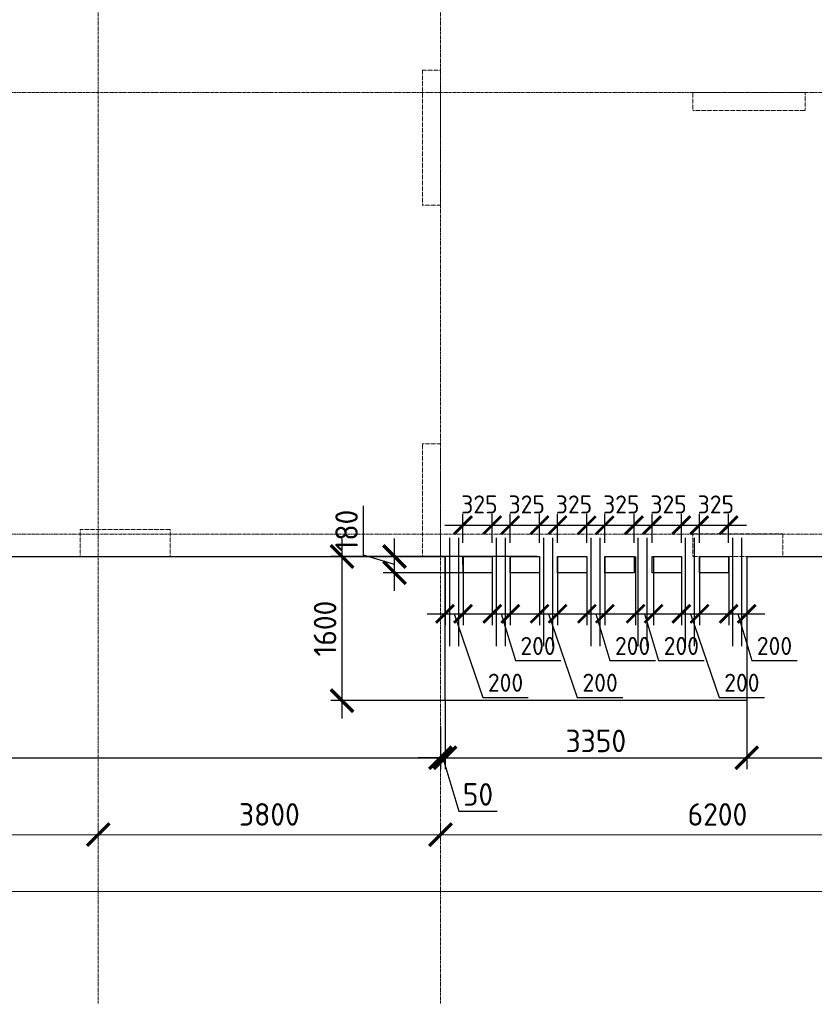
# Model space of a CAD drawing. Header units: millimetres. Extents: x 369815 to 1481759, y -423071 to -27917.
# Tile 247 of 256: x 1083834 to 1092656, y -93663 to -82733. Entities that reach past the tile are written whole.
import ezdxf

# ---------------------------------------------------------------- set-up
doc = ezdxf.new("R2010")
doc.units = ezdxf.units.MM
for name, pattern in [('______5', [1100, 800, -100, 100, -100]), ('DASHED', [7, 5, -2, 0]), ('осевая', [50.8, 31.75, -6.35, 6.35, -6.35])]:
    doc.linetypes.add(name, pattern=pattern)
for name, color, linetype, lineweight in [('RAZMER', 100, 'Continuous', 15), ('Оси', 40, '______5', 18), ('Перекрытие ж_бетон', 1, 'Continuous', 30), ('РАЗМЕРЫ', 1, 'Continuous', 9)]:
    doc.layers.add(name, color=color, linetype=linetype, lineweight=lineweight)
doc.layers.add('Колонна_ бетон', color=7, linetype='Continuous', lineweight=50, true_color=0xb4b496)
doc.styles.add('GOST-2.304_Type-B', font='GOST_Common.ttf')
doc.styles.add('ГОСТ', font='GOST_Common.ttf')
doc.dimstyles.new('СПДС', dxfattribs={"dimscale": 100, "dimtxt": 2.5, "dimasz": 2.5, "dimexe": 1.25, "dimexo": 0, "dimtad": 1, "dimdec": 0, "dimtxsty": 'GOST-2.304_Type-B', "dimblk": 'ARCHTICK', "dimcen": 2.5, "dimdle": 2, "dimadec": 0, "dimazin": 2, "dimtfac": 0.75, "dimtdec": 0, "dimtmove": 1, "dimatfit": 3, "dimfxl": 1, "dimtolj": 1, "dimarcsym": 1})

# ---------------------------------------------------------------- blocks, each defined once
blk = doc.blocks.new('_ArchTick')
at = {"color": 0, "linetype": 'ByBlock', "const_width": 0.15}
blk.add_lwpolyline([(-0.5, -0.5), (0.5, 0.5)], dxfattribs=at)
blk = doc.blocks.new('*D2005')
at = {"color": 1, "lineweight": -2, "transparency": 16777216}
for p, q in [((-85705, -346670), (-85705, -346545)), ((-38905, -346670), (-38905, -346545)), ((-85905, -346670), (-38705, -346670))]:
    blk.add_line(p, q, dxfattribs=at)
at = {"layer": 'DEFPOINTS', "color": 0, "transparency": 16777216}
for p in [(-85705, -346670), (-38905, -346670), (-38905, -346670)]:
    blk.add_point(p, dxfattribs=at)
at = {"color": 1, "lineweight": -2, "transparency": 16777216, "xscale": 250, "yscale": 250, "zscale": 250, "rotation": 180}
blk.add_blockref('_ArchTick', (-85705, -346670), dxfattribs=at)
at = {"color": 1, "lineweight": -2, "transparency": 16777216, "xscale": 250, "yscale": 250, "zscale": 250}
blk.add_blockref('_ArchTick', (-38905, -346670), dxfattribs=at)
at = {"color": 1, "transparency": 16777216, "insert": (-67487, -346445), "char_height": 250, "width": 104166.67, "attachment_point": 5, "style": 'GOST-2.304_Type-B'}
blk.add_mtext('\\A1;46800', dxfattribs=at)
blk = doc.blocks.new('*D2021')
at = {"color": 1, "lineweight": -2, "transparency": 16777216}
for p, q in [((-51905, -346039), (-51905, -345914)), ((-48905, -346039), (-48905, -345914)), ((-52105, -346039), (-48705, -346039))]:
    blk.add_line(p, q, dxfattribs=at)
at = {"layer": 'DEFPOINTS', "color": 0, "transparency": 16777216}
for p in [(-51905, -346039), (-48905, -346039), (-48905, -346039)]:
    blk.add_point(p, dxfattribs=at)
at = {"color": 1, "lineweight": -2, "transparency": 16777216, "xscale": 250, "yscale": 250, "zscale": 250, "rotation": 180}
blk.add_blockref('_ArchTick', (-51905, -346039), dxfattribs=at)
at = {"color": 1, "lineweight": -2, "transparency": 16777216, "xscale": 250, "yscale": 250, "zscale": 250}
blk.add_blockref('_ArchTick', (-48905, -346039), dxfattribs=at)
at = {"color": 1, "transparency": 16777216, "insert": (-50430, -345814), "char_height": 250, "width": 83333.33, "attachment_point": 5, "style": 'GOST-2.304_Type-B'}
blk.add_mtext('\\A1;3000', dxfattribs=at)
blk = doc.blocks.new('*D2022')
at = {"color": 1, "lineweight": -2, "transparency": 16777216}
for p, q in [((-48904.71808, -346038.91005), (-48904.71808, -345913.91005)), ((-45104.71808, -346038.91005), (-45104.71808, -345913.91005)), ((-49104.71808, -346038.91005), (-44904.71808, -346038.91005))]:
    blk.add_line(p, q, dxfattribs=at)
at = {"layer": 'DEFPOINTS', "color": 0, "transparency": 16777216}
for p in [(-48904.71808, -346038.91005), (-45104.71808, -346038.91005), (-45104.71808, -346038.91005)]:
    blk.add_point(p, dxfattribs=at)
at = {"color": 1, "lineweight": -2, "transparency": 16777216, "xscale": 250, "yscale": 250, "zscale": 250, "rotation": 180}
blk.add_blockref('_ArchTick', (-48904.71808, -346038.91005), dxfattribs=at)
at = {"color": 1, "lineweight": -2, "transparency": 16777216, "xscale": 250, "yscale": 250, "zscale": 250}
blk.add_blockref('_ArchTick', (-45104.71808, -346038.91005), dxfattribs=at)
at = {"color": 1, "transparency": 16777216, "insert": (-47004.71808, -345813.91005), "char_height": 250, "width": 83333.3333333, "attachment_point": 5, "style": 'GOST-2.304_Type-B'}
blk.add_mtext('\\A1;3800', dxfattribs=at)
blk = doc.blocks.new('*D2023')
at = {"color": 1, "lineweight": -2, "transparency": 16777216}
for p, q in [((-45105, -346039), (-45105, -345914)), ((-38905, -346039), (-38905, -345914)), ((-45305, -346039), (-38705, -346039))]:
    blk.add_line(p, q, dxfattribs=at)
at = {"layer": 'DEFPOINTS', "color": 0, "transparency": 16777216}
for p in [(-45105, -346039), (-38905, -346039), (-38905, -346039)]:
    blk.add_point(p, dxfattribs=at)
at = {"color": 1, "lineweight": -2, "transparency": 16777216, "xscale": 250, "yscale": 250, "zscale": 250, "rotation": 180}
blk.add_blockref('_ArchTick', (-45105, -346039), dxfattribs=at)
at = {"color": 1, "lineweight": -2, "transparency": 16777216, "xscale": 250, "yscale": 250, "zscale": 250}
blk.add_blockref('_ArchTick', (-38905, -346039), dxfattribs=at)
at = {"color": 1, "transparency": 16777216, "insert": (-42030, -345814), "char_height": 250, "width": 83333.33, "attachment_point": 5, "style": 'GOST-2.304_Type-B'}
blk.add_mtext('\\A1;6200', dxfattribs=at)
blk = doc.blocks.new('подложка стн 1-го этажа')
at = {"layer": 'Колонна_ бетон', "color": 252, "linetype": 'DASHED', "lineweight": 0, "ltscale": 0.5, "true_color": 0x939598, "transparency": 33554687}
for p, q in [((48644, 14862, -200), (48444, 14862, -200)), ((48444, 14862, -200), (48444, 14862, -200)), ((48444, 13362, -200), (48444, 14862, -200)), ((48644, 14862, -200), (48644, 14862, -200)), ((48644, 14862, -200), (48644, 13362, -200)), ((51444, 14412, -200), (51444, 14612, -200)), ((51444, 14612, -200), (51444, 14612, -200)), ((51444, 14612, -200), (52694, 14612, -200)), ((52694, 14612, -200), (52694, 14412, -200)), ((52694, 14612, -200), (52694, 14612, -200)), ((51444, 14412, -200), (51444, 14412, -200)), ((52694, 14412, -200), (51444, 14412, -200)), ((52694, 14412, -200), (52694, 14412, -200)), ((48444, 13362, -200), (48644, 13362, -200)), ((48444, 13362, -200), (48444, 13362, -200)), ((48644, 13362, -200), (48644, 13362, -200)), ((45644, 9762, -200), (44644, 9762, -200)), ((44644, 9762, -200), (44644, 9462, -200)), ((45644, 9462, -200), (45644, 9762, -200)), ((45644, 9462, -200), (44644, 9462, -200))]:
    blk.add_line(p, q, dxfattribs=at)
for points, elevation in [([(48444, 10712), (48644, 10712), (48644, 9462), (48444, 9462)], -560), ([(51444, 9712), (52444, 9712), (52444, 9462), (51444, 9462)], -360)]:
    blk.add_lwpolyline(points, close=True, dxfattribs=dict(at, elevation=elevation))
blk = doc.blocks.new('*D2241')
at = {"layer": 'DEFPOINTS', "color": 0, "transparency": 16777216}
for p in [(1089574, -88692), (1087412, -90292), (1089405, -90292)]:
    blk.add_point(p, dxfattribs=at)
at = {"layer": 'РАЗМЕРЫ', "color": 0, "lineweight": -2, "transparency": 16777216}
for p, q in [((1087412, -88492), (1087412, -90492)), ((1089574, -88692), (1087287, -88692)), ((1089405, -90292), (1087287, -90292))]:
    blk.add_line(p, q, dxfattribs=at)
at = {"layer": 'РАЗМЕРЫ', "color": 0, "lineweight": -2, "transparency": 16777216, "xscale": 250, "yscale": 250, "zscale": 250}
for p, rotation in [((1087412, -88692), 90), ((1087412, -90292), 270)]:
    blk.add_blockref('_ArchTick', p, dxfattribs=dict(at, rotation=rotation))
at = {"layer": 'РАЗМЕРЫ', "color": 0, "transparency": 16777216, "insert": (1087224, -89492), "char_height": 250, "attachment_point": 5, "rotation": 90, "style": 'GOST-2.304_Type-B'}
blk.add_mtext('\\A1;1600', dxfattribs=at)
blk = doc.blocks.new('*D2242')
at = {"layer": 'DEFPOINTS', "color": 0, "transparency": 16777216}
for p in [(1087995, -88692), (1089001, -88692, 0), (1088829, -88872, 0)]:
    blk.add_point(p, dxfattribs=at)
at = {"layer": 'РАЗМЕРЫ', "color": 0, "lineweight": -2, "transparency": 16777216}
for p, q in [((1087651, -88679), (1087651, -88129)), ((1087995, -89072), (1087995, -88492)), ((1087995, -88782), (1087651, -88679)), ((1089001, -88692), (1087870, -88692)), ((1088829, -88872), (1087870, -88872))]:
    blk.add_line(p, q, dxfattribs=at)
at = {"layer": 'РАЗМЕРЫ', "color": 0, "lineweight": -2, "transparency": 16777216, "xscale": 250, "yscale": 250, "zscale": 250}
for p, rotation in [((1087995, -88692), 90), ((1087995, -88872), 270)]:
    blk.add_blockref('_ArchTick', p, dxfattribs=dict(at, rotation=rotation))
at = {"layer": 'РАЗМЕРЫ', "color": 0, "transparency": 16777216, "insert": (1087463, -88404), "char_height": 250, "attachment_point": 5, "rotation": 90, "style": 'GOST-2.304_Type-B'}
blk.add_mtext('\\A1;180', dxfattribs=at)
blk = doc.blocks.new('*D2243')
at = {"layer": 'DEFPOINTS', "color": 0, "transparency": 16777216}
for p in [(1091706, -88692, 0), (1091906, -88692), (1091906, -89328)]:
    blk.add_point(p, dxfattribs=at)
at = {"layer": 'РАЗМЕРЫ', "color": 0, "lineweight": -2, "transparency": 16777216}
for p, q in [((1091706, -88692), (1091706, -89453)), ((1091906, -88692), (1091906, -89453)), ((1091506, -89328), (1092106, -89328)), ((1091806, -89328), (1091962, -89847)), ((1091962, -89847), (1092467, -89847))]:
    blk.add_line(p, q, dxfattribs=at)
at = {"layer": 'РАЗМЕРЫ', "color": 0, "lineweight": -2, "transparency": 16777216, "xscale": 200, "yscale": 200, "zscale": 200, "rotation": 180}
blk.add_blockref('_ArchTick', (1091706, -89328), dxfattribs=at)
at = {"layer": 'РАЗМЕРЫ', "color": 0, "lineweight": -2, "transparency": 16777216, "xscale": 200, "yscale": 200, "zscale": 200}
blk.add_blockref('_ArchTick', (1091906, -89328), dxfattribs=at)
at = {"layer": 'РАЗМЕРЫ', "color": 0, "transparency": 16777216, "insert": (1092214, -89685), "char_height": 200, "attachment_point": 5, "style": 'GOST-2.304_Type-B'}
blk.add_mtext('\\A1;200', dxfattribs=at)
blk = doc.blocks.new('*D2244')
at = {"layer": 'DEFPOINTS', "color": 0, "transparency": 16777216}
for p in [(1091181, -88692, 0), (1091381, -88692), (1091381, -89328)]:
    blk.add_point(p, dxfattribs=at)
at = {"layer": 'РАЗМЕРЫ', "color": 0, "lineweight": -2, "transparency": 16777216}
for p, q in [((1091181, -88692), (1091181, -89453)), ((1091381, -88692), (1091381, -89453)), ((1090981, -89328), (1091581, -89328)), ((1091281, -89328), (1091600, -90256)), ((1091600, -90256), (1092105, -90256))]:
    blk.add_line(p, q, dxfattribs=at)
at = {"layer": 'РАЗМЕРЫ', "color": 0, "lineweight": -2, "transparency": 16777216, "xscale": 200, "yscale": 200, "zscale": 200, "rotation": 180}
blk.add_blockref('_ArchTick', (1091181, -89328), dxfattribs=at)
at = {"layer": 'РАЗМЕРЫ', "color": 0, "lineweight": -2, "transparency": 16777216, "xscale": 200, "yscale": 200, "zscale": 200}
blk.add_blockref('_ArchTick', (1091381, -89328), dxfattribs=at)
at = {"layer": 'РАЗМЕРЫ', "color": 0, "transparency": 16777216, "insert": (1091852, -90093), "char_height": 200, "attachment_point": 5, "style": 'GOST-2.304_Type-B'}
blk.add_mtext('\\A1;200', dxfattribs=at)
blk = doc.blocks.new('*D2245')
at = {"layer": 'DEFPOINTS', "color": 0, "transparency": 16777216}
for p in [(1089081, -88692, 0), (1089281, -88692), (1089281, -89328)]:
    blk.add_point(p, dxfattribs=at)
at = {"layer": 'РАЗМЕРЫ', "color": 0, "lineweight": -2, "transparency": 16777216}
for p, q in [((1089081, -88692), (1089081, -89453)), ((1089281, -88692), (1089281, -89453)), ((1088881, -89328), (1089481, -89328)), ((1089181, -89328), (1089337, -89847)), ((1089337, -89847), (1089842, -89847))]:
    blk.add_line(p, q, dxfattribs=at)
at = {"layer": 'РАЗМЕРЫ', "color": 0, "lineweight": -2, "transparency": 16777216, "xscale": 200, "yscale": 200, "zscale": 200, "rotation": 180}
blk.add_blockref('_ArchTick', (1089081, -89328), dxfattribs=at)
at = {"layer": 'РАЗМЕРЫ', "color": 0, "lineweight": -2, "transparency": 16777216, "xscale": 200, "yscale": 200, "zscale": 200}
blk.add_blockref('_ArchTick', (1089281, -89328), dxfattribs=at)
at = {"layer": 'РАЗМЕРЫ', "color": 0, "transparency": 16777216, "insert": (1089589, -89685), "char_height": 200, "attachment_point": 5, "style": 'GOST-2.304_Type-B'}
blk.add_mtext('\\A1;200', dxfattribs=at)
blk = doc.blocks.new('*D2246')
at = {"layer": 'DEFPOINTS', "color": 0, "transparency": 16777216}
for p in [(1088556, -88692, 0), (1088756, -88692), (1088756, -89328)]:
    blk.add_point(p, dxfattribs=at)
at = {"layer": 'РАЗМЕРЫ', "color": 0, "lineweight": -2, "transparency": 16777216}
for p, q in [((1088556, -88692), (1088556, -89453)), ((1088756, -88692), (1088756, -89453)), ((1088356, -89328), (1088956, -89328)), ((1088656, -89328), (1088975, -90256)), ((1088975, -90256), (1089480, -90256))]:
    blk.add_line(p, q, dxfattribs=at)
at = {"layer": 'РАЗМЕРЫ', "color": 0, "lineweight": -2, "transparency": 16777216, "xscale": 200, "yscale": 200, "zscale": 200, "rotation": 180}
blk.add_blockref('_ArchTick', (1088556, -89328), dxfattribs=at)
at = {"layer": 'РАЗМЕРЫ', "color": 0, "lineweight": -2, "transparency": 16777216, "xscale": 200, "yscale": 200, "zscale": 200}
blk.add_blockref('_ArchTick', (1088756, -89328), dxfattribs=at)
at = {"layer": 'РАЗМЕРЫ', "color": 0, "transparency": 16777216, "insert": (1089228, -90093), "char_height": 200, "attachment_point": 5, "style": 'GOST-2.304_Type-B'}
blk.add_mtext('\\A1;200', dxfattribs=at)
blk = doc.blocks.new('*D2247')
at = {"layer": 'DEFPOINTS', "color": 0, "transparency": 16777216}
for p in [(1090131, -88692, 0), (1090331, -88692), (1090331, -89328)]:
    blk.add_point(p, dxfattribs=at)
at = {"layer": 'РАЗМЕРЫ', "color": 0, "lineweight": -2, "transparency": 16777216}
for p, q in [((1090131, -88692), (1090131, -89453)), ((1090331, -88692), (1090331, -89453)), ((1089931, -89328), (1090531, -89328)), ((1090231, -89328), (1090387, -89847)), ((1090387, -89847), (1090892, -89847))]:
    blk.add_line(p, q, dxfattribs=at)
at = {"layer": 'РАЗМЕРЫ', "color": 0, "lineweight": -2, "transparency": 16777216, "xscale": 200, "yscale": 200, "zscale": 200, "rotation": 180}
blk.add_blockref('_ArchTick', (1090131, -89328), dxfattribs=at)
at = {"layer": 'РАЗМЕРЫ', "color": 0, "lineweight": -2, "transparency": 16777216, "xscale": 200, "yscale": 200, "zscale": 200}
blk.add_blockref('_ArchTick', (1090331, -89328), dxfattribs=at)
at = {"layer": 'РАЗМЕРЫ', "color": 0, "transparency": 16777216, "insert": (1090639, -89685), "char_height": 200, "attachment_point": 5, "style": 'GOST-2.304_Type-B'}
blk.add_mtext('\\A1;200', dxfattribs=at)
blk = doc.blocks.new('*D2248')
at = {"layer": 'DEFPOINTS', "color": 0, "transparency": 16777216}
for p in [(1089606, -88692, 0), (1089806, -88692), (1089806, -89328)]:
    blk.add_point(p, dxfattribs=at)
at = {"layer": 'РАЗМЕРЫ', "color": 0, "lineweight": -2, "transparency": 16777216}
for p, q in [((1089606, -88692), (1089606, -89453)), ((1089806, -88692), (1089806, -89453)), ((1089406, -89328), (1090006, -89328)), ((1089706, -89328), (1090025, -90256)), ((1090025, -90256), (1090530, -90256))]:
    blk.add_line(p, q, dxfattribs=at)
at = {"layer": 'РАЗМЕРЫ', "color": 0, "lineweight": -2, "transparency": 16777216, "xscale": 200, "yscale": 200, "zscale": 200, "rotation": 180}
blk.add_blockref('_ArchTick', (1089606, -89328), dxfattribs=at)
at = {"layer": 'РАЗМЕРЫ', "color": 0, "lineweight": -2, "transparency": 16777216, "xscale": 200, "yscale": 200, "zscale": 200}
blk.add_blockref('_ArchTick', (1089806, -89328), dxfattribs=at)
at = {"layer": 'РАЗМЕРЫ', "color": 0, "transparency": 16777216, "insert": (1090278, -90093), "char_height": 200, "attachment_point": 5, "style": 'GOST-2.304_Type-B'}
blk.add_mtext('\\A1;200', dxfattribs=at)
blk = doc.blocks.new('*D2249')
at = {"layer": 'DEFPOINTS', "color": 0, "transparency": 16777216}
for p in [(1090672, -88692, 0), (1090872, -88692), (1090872, -89328)]:
    blk.add_point(p, dxfattribs=at)
at = {"layer": 'РАЗМЕРЫ', "color": 0, "lineweight": -2, "transparency": 16777216}
for p, q in [((1090672, -88692), (1090672, -89453)), ((1090872, -88692), (1090872, -89453)), ((1090472, -89328), (1091072, -89328)), ((1090772, -89328), (1090928, -89847)), ((1090928, -89847), (1091433, -89847))]:
    blk.add_line(p, q, dxfattribs=at)
at = {"layer": 'РАЗМЕРЫ', "color": 0, "lineweight": -2, "transparency": 16777216, "xscale": 200, "yscale": 200, "zscale": 200, "rotation": 180}
blk.add_blockref('_ArchTick', (1090672, -89328), dxfattribs=at)
at = {"layer": 'РАЗМЕРЫ', "color": 0, "lineweight": -2, "transparency": 16777216, "xscale": 200, "yscale": 200, "zscale": 200}
blk.add_blockref('_ArchTick', (1090872, -89328), dxfattribs=at)
at = {"layer": 'РАЗМЕРЫ', "color": 0, "transparency": 16777216, "insert": (1091180, -89685), "char_height": 200, "attachment_point": 5, "style": 'GOST-2.304_Type-B'}
blk.add_mtext('\\A1;200', dxfattribs=at)
blk = doc.blocks.new('*D2250')
at = {"layer": 'DEFPOINTS', "color": 0, "transparency": 16777216}
for p in [(1089080, -88344), (1088755, -88542), (1089080, -88542, 0)]:
    blk.add_point(p, dxfattribs=at)
at = {"layer": 'РАЗМЕРЫ', "color": 0, "lineweight": -2, "transparency": 16777216}
for p, q in [((1088755, -88542), (1088755, -88219)), ((1089080, -88542), (1089080, -88219)), ((1088555, -88344), (1089280, -88344))]:
    blk.add_line(p, q, dxfattribs=at)
at = {"layer": 'РАЗМЕРЫ', "color": 0, "lineweight": -2, "transparency": 16777216, "xscale": 200, "yscale": 200, "zscale": 200, "rotation": 180}
blk.add_blockref('_ArchTick', (1088755, -88344), dxfattribs=at)
at = {"layer": 'РАЗМЕРЫ', "color": 0, "lineweight": -2, "transparency": 16777216, "xscale": 200, "yscale": 200, "zscale": 200}
blk.add_blockref('_ArchTick', (1089080, -88344), dxfattribs=at)
at = {"layer": 'РАЗМЕРЫ', "color": 0, "transparency": 16777216, "insert": (1088938, -88114), "char_height": 200, "attachment_point": 5, "style": 'GOST-2.304_Type-B'}
blk.add_mtext('\\A1;325', dxfattribs=at)
blk = doc.blocks.new('*D2251')
at = {"layer": 'DEFPOINTS', "color": 0, "transparency": 16777216}
for p in [(1089605, -88344), (1089280, -88542), (1089605, -88542, 0)]:
    blk.add_point(p, dxfattribs=at)
at = {"layer": 'РАЗМЕРЫ', "color": 0, "lineweight": -2, "transparency": 16777216}
for p, q in [((1089280, -88542), (1089280, -88219)), ((1089605, -88542), (1089605, -88219)), ((1089080, -88344), (1089805, -88344))]:
    blk.add_line(p, q, dxfattribs=at)
at = {"layer": 'РАЗМЕРЫ', "color": 0, "lineweight": -2, "transparency": 16777216, "xscale": 200, "yscale": 200, "zscale": 200, "rotation": 180}
blk.add_blockref('_ArchTick', (1089280, -88344), dxfattribs=at)
at = {"layer": 'РАЗМЕРЫ', "color": 0, "lineweight": -2, "transparency": 16777216, "xscale": 200, "yscale": 200, "zscale": 200}
blk.add_blockref('_ArchTick', (1089605, -88344), dxfattribs=at)
at = {"layer": 'РАЗМЕРЫ', "color": 0, "transparency": 16777216, "insert": (1089463, -88114), "char_height": 200, "attachment_point": 5, "style": 'GOST-2.304_Type-B'}
blk.add_mtext('\\A1;325', dxfattribs=at)
blk = doc.blocks.new('*D2252')
at = {"layer": 'DEFPOINTS', "color": 0, "transparency": 16777216}
for p in [(1090130, -88344), (1089805, -88542), (1090130, -88542, 0)]:
    blk.add_point(p, dxfattribs=at)
at = {"layer": 'РАЗМЕРЫ', "color": 0, "lineweight": -2, "transparency": 16777216}
for p, q in [((1089805, -88542), (1089805, -88219)), ((1090130, -88542), (1090130, -88219)), ((1089605, -88344), (1090330, -88344))]:
    blk.add_line(p, q, dxfattribs=at)
at = {"layer": 'РАЗМЕРЫ', "color": 0, "lineweight": -2, "transparency": 16777216, "xscale": 200, "yscale": 200, "zscale": 200, "rotation": 180}
blk.add_blockref('_ArchTick', (1089805, -88344), dxfattribs=at)
at = {"layer": 'РАЗМЕРЫ', "color": 0, "lineweight": -2, "transparency": 16777216, "xscale": 200, "yscale": 200, "zscale": 200}
blk.add_blockref('_ArchTick', (1090130, -88344), dxfattribs=at)
at = {"layer": 'РАЗМЕРЫ', "color": 0, "transparency": 16777216, "insert": (1089988, -88114), "char_height": 200, "attachment_point": 5, "style": 'GOST-2.304_Type-B'}
blk.add_mtext('\\A1;325', dxfattribs=at)
blk = doc.blocks.new('*D2253')
at = {"layer": 'DEFPOINTS', "color": 0, "transparency": 16777216}
for p in [(1090655, -88344), (1090330, -88542), (1090655, -88542, 0)]:
    blk.add_point(p, dxfattribs=at)
at = {"layer": 'РАЗМЕРЫ', "color": 0, "lineweight": -2, "transparency": 16777216}
for p, q in [((1090330, -88542), (1090330, -88219)), ((1090655, -88542), (1090655, -88219)), ((1090130, -88344), (1090855, -88344))]:
    blk.add_line(p, q, dxfattribs=at)
at = {"layer": 'РАЗМЕРЫ', "color": 0, "lineweight": -2, "transparency": 16777216, "xscale": 200, "yscale": 200, "zscale": 200, "rotation": 180}
blk.add_blockref('_ArchTick', (1090330, -88344), dxfattribs=at)
at = {"layer": 'РАЗМЕРЫ', "color": 0, "lineweight": -2, "transparency": 16777216, "xscale": 200, "yscale": 200, "zscale": 200}
blk.add_blockref('_ArchTick', (1090655, -88344), dxfattribs=at)
at = {"layer": 'РАЗМЕРЫ', "color": 0, "transparency": 16777216, "insert": (1090513, -88114), "char_height": 200, "attachment_point": 5, "style": 'GOST-2.304_Type-B'}
blk.add_mtext('\\A1;325', dxfattribs=at)
blk = doc.blocks.new('*D2254')
at = {"layer": 'DEFPOINTS', "color": 0, "transparency": 16777216}
for p in [(1091180, -88344), (1090855, -88542), (1091180, -88542, 0)]:
    blk.add_point(p, dxfattribs=at)
at = {"layer": 'РАЗМЕРЫ', "color": 0, "lineweight": -2, "transparency": 16777216}
for p, q in [((1090855, -88542), (1090855, -88219)), ((1091180, -88542), (1091180, -88219)), ((1090655, -88344), (1091380, -88344))]:
    blk.add_line(p, q, dxfattribs=at)
at = {"layer": 'РАЗМЕРЫ', "color": 0, "lineweight": -2, "transparency": 16777216, "xscale": 200, "yscale": 200, "zscale": 200, "rotation": 180}
blk.add_blockref('_ArchTick', (1090855, -88344), dxfattribs=at)
at = {"layer": 'РАЗМЕРЫ', "color": 0, "lineweight": -2, "transparency": 16777216, "xscale": 200, "yscale": 200, "zscale": 200}
blk.add_blockref('_ArchTick', (1091180, -88344), dxfattribs=at)
at = {"layer": 'РАЗМЕРЫ', "color": 0, "transparency": 16777216, "insert": (1091038, -88114), "char_height": 200, "attachment_point": 5, "style": 'GOST-2.304_Type-B'}
blk.add_mtext('\\A1;325', dxfattribs=at)
blk = doc.blocks.new('*D2255')
at = {"layer": 'DEFPOINTS', "color": 0, "transparency": 16777216}
for p in [(1091705, -88344), (1091380, -88542), (1091705, -88542, 0)]:
    blk.add_point(p, dxfattribs=at)
at = {"layer": 'РАЗМЕРЫ', "color": 0, "lineweight": -2, "transparency": 16777216}
for p, q in [((1091380, -88542), (1091380, -88219)), ((1091705, -88542), (1091705, -88219)), ((1091180, -88344), (1091905, -88344))]:
    blk.add_line(p, q, dxfattribs=at)
at = {"layer": 'РАЗМЕРЫ', "color": 0, "lineweight": -2, "transparency": 16777216, "xscale": 200, "yscale": 200, "zscale": 200, "rotation": 180}
blk.add_blockref('_ArchTick', (1091380, -88344), dxfattribs=at)
at = {"layer": 'РАЗМЕРЫ', "color": 0, "lineweight": -2, "transparency": 16777216, "xscale": 200, "yscale": 200, "zscale": 200}
blk.add_blockref('_ArchTick', (1091705, -88344), dxfattribs=at)
at = {"layer": 'РАЗМЕРЫ', "color": 0, "transparency": 16777216, "insert": (1091563, -88114), "char_height": 200, "attachment_point": 5, "style": 'GOST-2.304_Type-B'}
blk.add_mtext('\\A1;325', dxfattribs=at)
blk = doc.blocks.new('*D2300')
at = {"layer": 'DEFPOINTS', "color": 0, "transparency": 16777216}
for p in [(1088556, -90292), (1091906, -90292), (1091906, -90926)]:
    blk.add_point(p, dxfattribs=at)
at = {"layer": 'РАЗМЕРЫ', "color": 0, "lineweight": -2, "transparency": 16777216}
for p, q in [((1088556, -90292), (1088556, -91051)), ((1091906, -90292), (1091906, -91051)), ((1088356, -90926), (1092106, -90926))]:
    blk.add_line(p, q, dxfattribs=at)
at = {"layer": 'РАЗМЕРЫ', "color": 0, "lineweight": -2, "transparency": 16777216, "xscale": 250, "yscale": 250, "zscale": 250, "rotation": 180}
blk.add_blockref('_ArchTick', (1088556, -90926), dxfattribs=at)
at = {"layer": 'РАЗМЕРЫ', "color": 0, "lineweight": -2, "transparency": 16777216, "xscale": 250, "yscale": 250, "zscale": 250}
blk.add_blockref('_ArchTick', (1091906, -90926), dxfattribs=at)
at = {"layer": 'РАЗМЕРЫ', "color": 0, "transparency": 16777216, "insert": (1090231, -90739), "char_height": 250, "attachment_point": 5, "style": 'GOST-2.304_Type-B'}
blk.add_mtext('\\A1;3350', dxfattribs=at)
blk = doc.blocks.new('*D2301')
at = {"layer": 'DEFPOINTS', "color": 0, "transparency": 16777216}
for p in [(1094706, -89664), (1091906, -90292), (1094706, -90926)]:
    blk.add_point(p, dxfattribs=at)
at = {"layer": 'РАЗМЕРЫ', "color": 0, "lineweight": -2, "transparency": 16777216}
for p, q in [((1094706, -89664), (1094706, -91051)), ((1091906, -90292), (1091906, -91051)), ((1091706, -90926), (1094906, -90926))]:
    blk.add_line(p, q, dxfattribs=at)
at = {"layer": 'РАЗМЕРЫ', "color": 0, "lineweight": -2, "transparency": 16777216, "xscale": 250, "yscale": 250, "zscale": 250, "rotation": 180}
blk.add_blockref('_ArchTick', (1091906, -90926), dxfattribs=at)
at = {"layer": 'РАЗМЕРЫ', "color": 0, "lineweight": -2, "transparency": 16777216, "xscale": 250, "yscale": 250, "zscale": 250}
blk.add_blockref('_ArchTick', (1094706, -90926), dxfattribs=at)
at = {"layer": 'РАЗМЕРЫ', "color": 0, "transparency": 16777216, "insert": (1093306, -90739), "char_height": 250, "attachment_point": 5, "style": 'GOST-2.304_Type-B'}
blk.add_mtext('\\A1;2800', dxfattribs=at)
blk = doc.blocks.new('*D2257')
at = {"layer": 'DEFPOINTS', "color": 0, "transparency": 16777216}
for p in [(1075006, -90347), (1088506, -90581), (1088506, -90926)]:
    blk.add_point(p, dxfattribs=at)
at = {"layer": 'РАЗМЕРЫ', "color": 0, "lineweight": -2, "transparency": 16777216}
for p, q in [((1075006, -90347), (1075006, -91051)), ((1088506, -90581), (1088506, -91051)), ((1074806, -90926), (1088706, -90926))]:
    blk.add_line(p, q, dxfattribs=at)
at = {"layer": 'РАЗМЕРЫ', "color": 0, "lineweight": -2, "transparency": 16777216, "xscale": 250, "yscale": 250, "zscale": 250, "rotation": 180}
blk.add_blockref('_ArchTick', (1075006, -90926), dxfattribs=at)
at = {"layer": 'РАЗМЕРЫ', "color": 0, "lineweight": -2, "transparency": 16777216, "xscale": 250, "yscale": 250, "zscale": 250}
blk.add_blockref('_ArchTick', (1088506, -90926), dxfattribs=at)
at = {"layer": 'РАЗМЕРЫ', "color": 0, "transparency": 16777216, "insert": (1081756, -90739), "char_height": 250, "attachment_point": 5, "style": 'GOST-2.304_Type-B'}
blk.add_mtext('\\A1;13500', dxfattribs=at)
blk = doc.blocks.new('*D2258')
at = {"layer": 'DEFPOINTS', "color": 0, "transparency": 16777216}
for p in [(1088506, -90581), (1088556, -90598), (1088556, -90926)]:
    blk.add_point(p, dxfattribs=at)
at = {"layer": 'РАЗМЕРЫ', "color": 0, "lineweight": -2, "transparency": 16777216}
for p, q in [((1088506, -90581), (1088506, -91051)), ((1088556, -90598), (1088556, -91051)), ((1088506, -90926), (1088256, -90926)), ((1088506, -90926), (1088556, -90926)), ((1088506, -90926), (1088556, -90926)), ((1088531, -90926), (1088709, -91520)), ((1088556, -90926), (1088806, -90926)), ((1088709, -91520), (1089134, -91520))]:
    blk.add_line(p, q, dxfattribs=at)
at = {"layer": 'РАЗМЕРЫ', "color": 0, "lineweight": -2, "transparency": 16777216, "xscale": 250, "yscale": 250, "zscale": 250}
blk.add_blockref('_ArchTick', (1088506, -90926), dxfattribs=at)
at = {"layer": 'РАЗМЕРЫ', "color": 0, "lineweight": -2, "transparency": 16777216, "xscale": 250, "yscale": 250, "zscale": 250, "rotation": 180}
blk.add_blockref('_ArchTick', (1088556, -90926), dxfattribs=at)
at = {"layer": 'РАЗМЕРЫ', "color": 0, "transparency": 16777216, "insert": (1088922, -91333), "char_height": 250, "attachment_point": 5, "style": 'GOST-2.304_Type-B'}
blk.add_mtext('\\A1;50', dxfattribs=at)
blk = doc.blocks.new('оси блок 2')
at = {"layer": 'Оси', "color": 16, "linetype": 'осевая', "lineweight": 0, "transparency": 33554687}
for p, q in [((-48904.7, -322543), (-48904.7, -347914.1)), ((-45104.7, -322543), (-45104.7, -347914.1)), ((-89822.3, -337801.3), (-37238.5, -337801.3)), ((-89822.3, -342701.3), (-37238.5, -342701.3))]:
    blk.add_line(p, q, dxfattribs=at)
for base, p1, p2, picture, middle in [((-48904.7, -346038.9), (-51904.7, -346038.9), (-48904.7, -346038.9), '*D2021', (-50429.9, -346038.9)), ((-45104.7, -346038.9), (-48904.7, -346038.9), (-45104.7, -346038.9), '*D2022', (-47004.7, -346038.9)), ((-38904.7, -346038.9), (-45104.7, -346038.9), (-38904.7, -346038.9), '*D2023', (-42029.9, -346038.9)), ((-38904.7, -346670.2), (-85704.7, -346670.2), (-38904.7, -346670.2), '*D2005', (-67487.3, -346670.2))]:
    dim = blk.add_linear_dim(base=base, p1=p1, p2=p2, dimstyle='СПДС', override={"dimgap": 1})
    dim.commit()
    dim.dimension.update_dxf_attribs({"geometry": picture, "text_midpoint": middle, "dimtype": 128})

msp = doc.modelspace()

# ---------------------------------------------------------------- linework, layer by layer
at = {"layer": 'RAZMER', "lineweight": 30}
for points, elevation in [([(1088606.3, -88486.3), (1088606.3, -89686.3)], 0.1), ([(1088706.3, -88486.3), (1088706.3, -89686.3)], 0.1), ([(1089123.6, -88486.3), (1089123.5, -89686.3)], 0.1), ([(1089223.6, -88486.3), (1089223.5, -89686.3)], 0.1), ([(1089648.6, -88486.3), (1089648.5, -89686.3)], 0.1), ([(1089748.6, -88486.3), (1089748.5, -89686.3)], 0.1), ([(1090173.6, -88486.3), (1090173.6, -89686.3)], 0), ([(1090273.6, -88486.3), (1090273.6, -89686.3)], 0), ([(1090698.5, -88486.3), (1090698.5, -89686.3)], 0.2), ([(1090798.5, -88486.3), (1090798.5, -89686.3)], 0.2), ([(1091223.5, -88486.3), (1091223.5, -89686.3)], 0.2), ([(1091323.5, -88486.3), (1091323.5, -89686.3)], 0.2), ([(1091748.5, -88486.3), (1091748.5, -89686.3)], 0.1), ([(1091848.5, -88486.3), (1091848.5, -89686.3)], 0.1)]:
    msp.add_lwpolyline(points, dxfattribs=dict(at, elevation=elevation))
at = {"layer": 'Перекрытие ж_бетон'}
for p, q in [((1088555.9, -90292.2, -360), (1088555.9, -88692.2, -360)), ((1091905.9, -88692.2, -360), (1091905.9, -90292.2, -360)), ((1091905.9, -90292.2, -360), (1088555.9, -90292.2, -360))]:
    msp.add_line(p, q, dxfattribs=at)
at = {"layer": 'Перекрытие ж_бетон', "elevation": -360}
for points in [[(1091905.9, -88692.2), (1094955.9, -88692.2), (1094955.9, -71792.2), (1084905.9, -71792.2), (1084905.9, -71792.2), (1081555.9, -71792.2), (1081555.9, -71792.2), (1079755.9, -71792.2)], [(1074955.9, -88692.2), (1081605.9, -88692.2), (1081605.9, -88692.2), (1084955.5, -88692.2), (1084955.5, -88692.2), (1088555.9, -88692.2)]]:
    msp.add_lwpolyline(points, dxfattribs=at)
at = {"layer": 'Перекрытие ж_бетон'}
for points, elevation in [([(1089080.9, -88872.1), (1088755.9, -88872.1), (1088755.2, -88692.1), (1089080.2, -88692.1)], -360), ([(1089606, -88872.1), (1089281, -88872.1), (1089280.2, -88692.1), (1089605.2, -88692.1)], -360.1), ([(1090130.9, -88872.1), (1089805.9, -88872.1), (1089805.1, -88692.1), (1090130.1, -88692.1)], -360), ([(1090656, -88872.1), (1090331, -88872.1), (1090330.2, -88692.1), (1090655.2, -88692.1)], -360.1), ([(1091180.9, -88872.1), (1090855.9, -88872.1), (1090855.1, -88692.1), (1091180.1, -88692.1)], -360.1), ([(1091705.2, -88872.1), (1091380.1, -88872.2), (1091380.1, -88692.1), (1091705.1, -88692.1)], -359.9)]:
    msp.add_lwpolyline(points, close=True, dxfattribs=dict(at, elevation=elevation))

# ---------------------------------------------------------------- block references
msp.add_blockref('подложка стн 1-го этажа', (1039862, -98154, 200))
at = {"layer": 'РАЗМЕРЫ'}
msp.add_blockref('оси блок 2', (1133610.6, 254259.1, -360), dxfattribs=at)

# ---------------------------------------------------------------- texts
at = {"insert": (993474.5, -89132.9), "char_height": 300, "width": 18500, "attachment_point": 1, "style": 'ГОСТ'}
msp.add_mtext('\\pi-900,l900,t900;{\\C7;1.^IАрмирование монолитной плиты  состоит из основного армирования ∅10 А500С с шагом  200х200мм  в нижней зоне, основного армирования ∅10 А500С с шагом  200х200мм  в  верхней зоне и дополнительного армирования, указанного на схемах армирования.\\P2.^IАрмирование плиты предусмотрено отдельными  стержнями заводской длины по осям Х и Y. При недостатке заводской длины стержней для армирования плиты, стыки стержней осуществлять внахлестку без  сварки. Стыки арматуры внахлестку должны располагаться вразбежку (через шаг). См. деталь стыковки арматуры.\\P3.^IВерхнюю и нижнюю арматуру вязать вязальной проволокой через пересечение.  Стержни основной и дополнительной арматуры укладывать в соответствии с сечениями .\\P4.^IПо периметру плиты и у отверстий  у концов основной арматуры устанавливать П-образные элементы Ск1.\\P5.^IПозиции со знаком "*" укладываются с шагом 100 мм\\P6.^I Для фиксации в проектном положении стержней верхней сетки устанавливать фиксаторы Ф1 с шагом 600х600мм.\\P7.^IДиаметр оправки стержня при d<20мм - 5d, при d≥20мм - 8d\\P8.^IКаркасы поперечного армирования устанавливаются до начала устройство верхней сетки армирования.\\P9.^IВ местах расположения отверстий осуществить прерывания основной и дополнительной сеток арматуры. Отверстия обрамляются двумя стержнями арматуры d 16. см. узел обрамления отверстий.\\P10.^IОбрамление отверстий выполнить в соотвии с узлом, расход стали на обрамление учтен на листе 3.\\P11.^IПроемы размерами до 300х300 допускается выполнять по месту методом алмазного бурения.}', dxfattribs=at)

# ---------------------------------------------------------------- dimensions: what is measured, and where the dimension line sits
at = {"layer": 'РАЗМЕРЫ'}
for base, p1, p2, angle, override, picture, middle in [((1087994.7, -88692.1, -360), (1088829.2, -88872.1, -360), (1089000.9, -88692.1, -360), 270, {"dimrnd": 5}, '*D2242', (1087463.4, -88616.5, -360)), ((1087411.8, -90292.1, -360), (1089574.1, -88692.1, -360), (1089404.9, -90292.1, -360), 90, {"dimrnd": 5}, '*D2241', (1087224.3, -89492.1, -360)), ((1089281, -89328.3, -360.1), (1089081, -88692.1, -360.1), (1089281, -88692.1, -360.1), 180, {"dimtxt": 2, "dimasz": 2, "dimrnd": 5}, '*D2245', (1089399.1, -89684.6, -360.1)), ((1090331, -89328.3, -360.1), (1090131, -88692.1, -360.1), (1090331, -88692.1, -360.1), 180, {"dimtxt": 2, "dimasz": 2, "dimrnd": 5}, '*D2247', (1090449.1, -89684.6, -360.1)), ((1090872.2, -89328.3, -360), (1090672.2, -88692.1, -360), (1090872.2, -88692.1, -360), 180, {"dimtxt": 2, "dimasz": 2, "dimrnd": 5}, '*D2249', (1090990.3, -89684.6, -360)), ((1091905.9, -89328.3, -360), (1091705.9, -88692.1, -360), (1091905.9, -88692.1, -360), 180, {"dimtxt": 2, "dimasz": 2, "dimrnd": 5}, '*D2243', (1092024.1, -89684.6, -360))]:
    dim = msp.add_linear_dim(base=base, p1=p1, p2=p2, angle=angle, dimstyle='СПДС', override=override, dxfattribs=at)
    dim.commit()
    dim.dimension.update_dxf_attribs({"geometry": picture, "text_midpoint": middle})
for base, p1, p2, picture, middle in [((1089080.2, -88343.6, -360), (1088755.2, -88542.1, -360), (1089080.2, -88542.1, -360), '*D2250', (1088937.6, -88277, -360)), ((1089605.1, -88343.6, -360), (1089280.1, -88542.1, -360), (1089605.1, -88542.1, -360), '*D2251', (1089462.6, -88277, -360)), ((1090130.1, -88343.6, -360), (1089805.1, -88542.1, -360), (1090130.1, -88542.1, -360), '*D2252', (1089987.6, -88277, -360)), ((1090655.1, -88343.6, -360), (1090330.1, -88542.1, -360), (1090655.1, -88542.1, -359.9), '*D2253', (1090512.6, -88277, -360)), ((1091180.1, -88343.6, -359.9), (1090855.1, -88542.1, -359.9), (1091180.1, -88542.1, -359.9), '*D2254', (1091037.6, -88277, -359.9)), ((1091705.1, -88343.6, -359.9), (1091380.1, -88542.1, -359.9), (1091705.1, -88542.1, -359.9), '*D2255', (1091562.6, -88277, -359.9))]:
    dim = msp.add_linear_dim(base=base, p1=p1, p2=p2, dimstyle='СПДС', override={"dimtxt": 2, "dimasz": 2, "dimrnd": 5}, dxfattribs=at)
    dim.commit()
    dim.dimension.update_dxf_attribs({"geometry": picture, "text_midpoint": middle, "dimtype": 160})
for base, p1, p2, picture, middle in [((1088755.9, -89328.3, -360), (1088555.9, -88692.1, -360), (1088755.9, -88692.1, -360), '*D2246', (1089037.5, -90255.6, -360)), ((1089805.9, -89328.3, -360), (1089605.9, -88692.1, -360), (1089805.9, -88692.1, -360), '*D2248', (1090087.5, -90255.6, -360)), ((1091380.9, -89328.3, -359.9), (1091180.9, -88692.1, -359.9), (1091380.9, -88692.1, -359.9), '*D2244', (1091662.5, -90255.6, -359.9))]:
    dim = msp.add_linear_dim(base=base, p1=p1, p2=p2, angle=180, dimstyle='СПДС', override={"dimtxt": 2, "dimasz": 2, "dimrnd": 5}, dxfattribs=at)
    dim.commit()
    dim.dimension.update_dxf_attribs({"geometry": picture, "text_midpoint": middle, "dimtype": 160})
for base, p1, p2, picture, middle in [((1094705.9, -90926.3, -360), (1091905.9, -90292.2, -360), (1094705.9, -89664.1, -360), '*D2301', (1093305.9, -90738.8, -360)), ((1088505.9, -90926.3, -360), (1075005.9, -90347.1, -360), (1088505.9, -90580.6, -360), '*D2257', (1081755.9, -90738.8, -360)), ((1091905.9, -90926.3, -360), (1088555.9, -90292.2, -360), (1091905.9, -90292.2, -360), '*D2300', (1090230.9, -90738.8, -360)), ((1088555.9, -90926.3, -360), (1088505.9, -90580.6, -360), (1088555.9, -90597.6, -360), '*D2258', (1088771.5, -91332.5, -360))]:
    dim = msp.add_linear_dim(base=base, p1=p1, p2=p2, dimstyle='СПДС', override={"dimrnd": 5}, dxfattribs=at)
    dim.commit()
    dim.dimension.update_dxf_attribs({"geometry": picture, "text_midpoint": middle})

doc.saveas('drawing.dxf')
